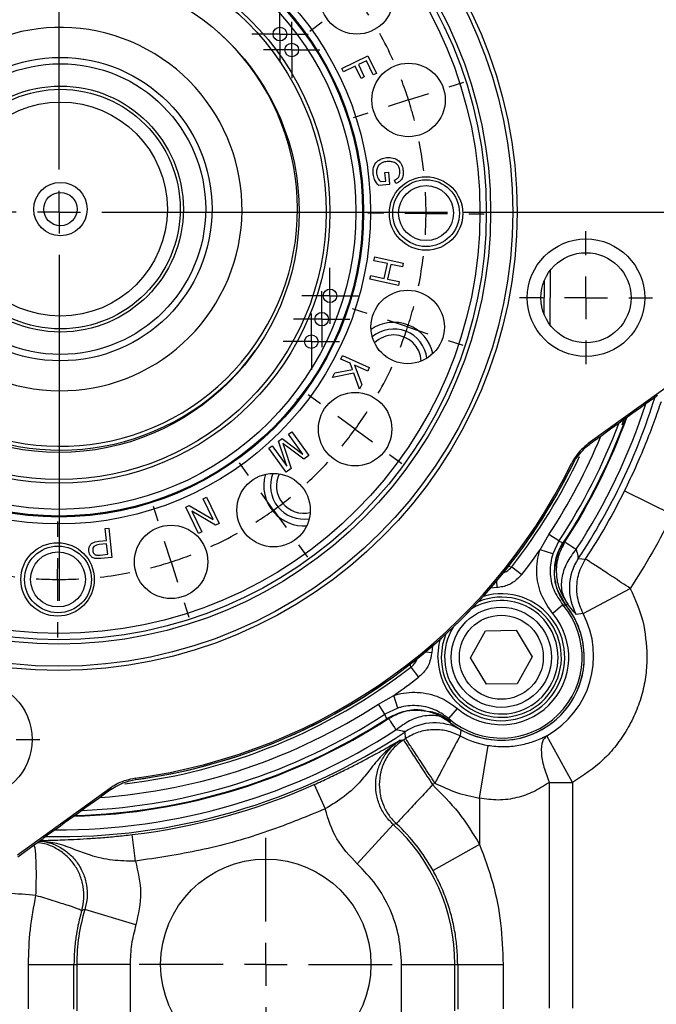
# Model space of a CAD drawing. Header units: inches. Extents: x 0.4 to 16.6, y 0.2 to 10.8.
# Tile 4 of 17: x 3.1 to 5.1, y 3.8 to 6.9. Entities that reach past the tile are written whole.
import ezdxf

# ---------------------------------------------------------------- set-up
doc = ezdxf.new("R2010")
doc.units = ezdxf.units.IN
doc.header["$MEASUREMENT"] = 0
doc.layers.add('SLD-0', color=7, linetype='Continuous', lineweight=25)
doc.styles.add('SLDTEXTSTYLE0', font='TXT', dxfattribs={"width": 0.75})
doc.dimstyles.new('SLDDIMSTYLE0', dxfattribs={"dimtxt": 0.145833, "dimasz": 0.13, "dimexe": 0, "dimexo": 0.0625, "dimgap": 0.036458, "dimtad": 0, "dimtih": 1, "dimtoh": 1, "dimdec": 1, "dimlfac": 1.5, "dimrnd": 1e-09, "dimzin": 12, "dimdsep": 46, "dimtxsty": 'SLDTEXTSTYLE0', "dimsah": 1, "dimcen": 0.09, "dimadec": 0, "dimazin": 3, "dimtfac": 1, "dimtdec": 1, "dimtofl": 0, "dimtmove": 0, "dimatfit": 3, "dimfxl": 0, "dimfrac": 2, "dimtolj": 1, "dimtzin": 12, "dimarcsym": 0})

# ---------------------------------------------------------------- blocks, each defined once
blk = doc.blocks.new('_D_4')
at = {"layer": 'SLD-0', "color": 7}
for p, q in [((3.3383, 8.3701), (7.2898, 8.3701)), ((7.1648, 8.3701), (7.1648, 6.0963)), ((7.0031, 5.8351), (6.9588, 5.8351)), ((6.9588, 5.8351), (6.9588, 5.6033)), ((7.3264, 5.8351), (7.3708, 5.8351)), ((7.3708, 5.8351), (7.3708, 5.6033)), ((6.9588, 5.6033), (7.0031, 5.6033)), ((7.3708, 5.6033), (7.3264, 5.6033)), ((7.1648, 3.4195), (7.1648, 5.5738)), ((6.2365, 3.4195), (7.2898, 3.4195))]:
    blk.add_line(p, q, dxfattribs=at)
for points in [[(7.1648, 8.3701), (7.1448, 8.2401), (7.1848, 8.2401)], [(7.1648, 3.4195), (7.1848, 3.5495), (7.1448, 3.5495)]]:
    blk.add_solid(points, dxfattribs=at)
at = {"layer": 'SLD-0', "color": 7, "char_height": 0.14583, "attachment_point": 1, "style": 'SLDTEXTSTYLE0'}
for s, insert in [('7.4', (7.0301, 6.0526)), ('189', (7.0031, 5.7913))]:
    blk.add_mtext(s, dxfattribs=dict(at, insert=insert))
blk = doc.blocks.new('_D_5')
at = {"layer": 'SLD-0', "color": 7}
for p, q in [((4.5281, 6.314), (6.921, 6.314)), ((6.796, 6.314), (6.796, 5.181)), ((6.6344, 4.9198), (6.59, 4.9198)), ((6.59, 4.9198), (6.59, 4.688)), ((6.9577, 4.9198), (7.002, 4.9198)), ((7.002, 4.9198), (7.002, 4.688)), ((6.59, 4.688), (6.6344, 4.688)), ((7.002, 4.688), (6.9577, 4.688)), ((6.796, 3.4195), (6.796, 4.6585)), ((6.2365, 3.4195), (6.921, 3.4195))]:
    blk.add_line(p, q, dxfattribs=at)
for points in [[(6.796, 6.314), (6.776, 6.184), (6.816, 6.184)], [(6.796, 3.4195), (6.816, 3.5495), (6.776, 3.5495)]]:
    blk.add_solid(points, dxfattribs=at)
at = {"layer": 'SLD-0', "color": 7, "char_height": 0.14583, "attachment_point": 1, "style": 'SLDTEXTSTYLE0'}
for s, insert in [('4.3', (6.6614, 5.1373)), ('110', (6.6344, 4.876))]:
    blk.add_mtext(s, dxfattribs=dict(at, insert=insert))
blk = doc.blocks.new('SW_CENTERMARKSYMBOL_1')
at = {"layer": 'SLD-0', "color": 0}
for p, q in [((0, 0.1333), (0, 0.3949)), ((0, 0), (0, 0.0667)), ((-0.1333, 0), (-0.3949, 0)), ((0, 0), (-0.0667, 0)), ((0, 0), (0, -0.0667)), ((0, 0), (0.0667, 0)), ((0.1333, 0), (0.3949, 0)), ((0, -0.1333), (0, -0.3949))]:
    blk.add_line(p, q, dxfattribs=at)
blk = doc.blocks.new('SW_CENTERMARKSYMBOL_5')
at = {"layer": 'SLD-0', "color": 0}
for p, q in [((0, 0.0667), (0, 0.0878)), ((0, 0), (0, 0.0667)), ((-0.0667, 0), (-0.0878, 0)), ((0, 0), (-0.0667, 0)), ((0, 0), (0, -0.0667)), ((0, 0), (0.0667, 0)), ((0.0667, 0), (0.0878, 0)), ((0, -0.0667), (0, -0.0878))]:
    blk.add_line(p, q, dxfattribs=at)
blk = doc.blocks.new('SW_CENTERMARKSYMBOL_6')
at = {"layer": 'SLD-0', "color": 0}
for p, q in [((0, 0.0667), (0, 0.0878)), ((0, 0), (0, 0.0667)), ((-0.0667, 0), (-0.0878, 0)), ((0, 0), (-0.0667, 0)), ((0, 0), (0, -0.0667)), ((0, 0), (0.0667, 0)), ((0.0667, 0), (0.0878, 0)), ((0, -0.0667), (0, -0.0878))]:
    blk.add_line(p, q, dxfattribs=at)
blk = doc.blocks.new('SW_CENTERMARKSYMBOL_7')
at = {"layer": 'SLD-0', "color": 0}
for p, q in [((0, 0.0667), (0, 0.0878)), ((0, 0), (0, 0.0667)), ((-0.0667, 0), (-0.0878, 0)), ((0, 0), (-0.0667, 0)), ((0, 0), (0, -0.0667)), ((0, 0), (0.0667, 0)), ((0.0667, 0), (0.0878, 0)), ((0, -0.0667), (0, -0.0878))]:
    blk.add_line(p, q, dxfattribs=at)
blk = doc.blocks.new('SW_CENTERMARKSYMBOL_8')
at = {"layer": 'SLD-0', "color": 0}
for p, q in [((0, 0.0667), (0, 0.0878)), ((0, 0), (0, 0.0667)), ((-0.0667, 0), (-0.0878, 0)), ((0, 0), (-0.0667, 0)), ((0, 0), (0, -0.0667)), ((0, 0), (0.0667, 0)), ((0.0667, 0), (0.0878, 0)), ((0, -0.0667), (0, -0.0878))]:
    blk.add_line(p, q, dxfattribs=at)
blk = doc.blocks.new('SW_CENTERMARKSYMBOL_9')
at = {"layer": 'SLD-0', "color": 0}
for p, q in [((0, 0.0667), (0, 0.0878)), ((0, 0), (0, 0.0667)), ((-0.0667, 0), (-0.0878, 0)), ((0, 0), (-0.0667, 0)), ((0, 0), (0, -0.0667)), ((0, 0), (0.0667, 0)), ((0.0667, 0), (0.0878, 0)), ((0, -0.0667), (0, -0.0878))]:
    blk.add_line(p, q, dxfattribs=at)
blk = doc.blocks.new('SW_CENTERMARKSYMBOL_13')
at = {"layer": 'SLD-0', "color": 0}
for p, q in [((-0.3463, 2.3703), (-0.3462, 2.4078)), ((-0.3448, 2.3703), (-0.3447, 2.4182)), ((-0.7404, 2.3092), (-0.755, 2.3548)), ((0.0502, 2.3061), (0.0652, 2.3516)), ((-0.3498, 1.2245), (-0.3498, 2.3036)), ((-0.3466, 2.237), (-0.3465, 2.3036)), ((-0.3454, 2.2369), (-0.3451, 2.3036)), ((0.1737, 2.2583), (0.189, 2.2925)), ((-0.6997, 2.1822), (-0.72, 2.2457)), ((0.0085, 2.1795), (0.0293, 2.2428)), ((-0.3466, 2.237), (-0.3468, 2.1703)), ((-0.3454, 2.2369), (-0.3456, 2.1703)), ((-0.6997, 2.1822), (-0.6793, 2.1188)), ((0.1191, 2.1366), (0.1464, 2.1974)), ((-1.0977, 2.1289), (-1.1257, 2.1678)), ((0.0085, 2.1795), (-0.0124, 2.1162)), ((0.4061, 2.1231), (0.4344, 2.1617)), ((0.1191, 2.1366), (0.0918, 2.0758)), ((-0.347, 2.1036), (-0.3471, 2.0661)), ((-0.3459, 2.1036), (-0.3461, 2.0557)), ((-1.0197, 2.0207), (-1.0587, 2.0748)), ((0.3273, 2.0155), (0.3667, 2.0693)), ((-0.659, 2.0553), (-0.6443, 2.0097)), ((-0.0332, 2.0528), (-0.0482, 2.0073)), ((-1.0197, 2.0207), (-0.9807, 1.9667)), ((0.0646, 2.0149), (0.0492, 1.9807)), ((0.3273, 2.0155), (0.2879, 1.9617)), ((0.6031, 1.9444), (0.6311, 1.9694)), ((-0.9418, 1.9126), (-0.9138, 1.8737)), ((0.2485, 1.9079), (0.2202, 1.8693)), ((-1.3818, 1.847), (-1.4204, 1.8753)), ((0.5038, 1.8555), (0.5535, 1.8999)), ((0.5038, 1.8555), (0.4541, 1.811)), ((0.688, 1.839), (0.7268, 1.867)), ((-1.2742, 1.7682), (-1.328, 1.8076)), ((0.5798, 1.761), (0.6339, 1.8)), ((-1.2742, 1.7682), (-1.2204, 1.7288)), ((0.4045, 1.7665), (0.3765, 1.7415)), ((0.5798, 1.761), (0.5257, 1.722)), ((-1.1666, 1.6894), (-1.128, 1.6611)), ((0.4716, 1.6831), (0.4327, 1.655)), ((-1.5648, 1.4911), (-1.6104, 1.5061)), ((0.8683, 1.4817), (0.9139, 1.4963)), ((-1.4382, 1.4495), (-1.5015, 1.4703)), ((-1.4382, 1.4495), (-1.3749, 1.4286)), ((0.7413, 1.441), (0.8048, 1.4613)), ((0.7413, 1.441), (0.6778, 1.4206)), ((-1.3115, 1.4078), (-1.266, 1.3928)), ((0.6143, 1.4002), (0.5687, 1.3856)), ((-0.3498, 1.0911), (-0.3498, 1.1578)), ((-1.629, 1.0961), (-1.6769, 1.0963)), ((-1.4957, 1.0956), (-1.5623, 1.0959)), ((-0.4832, 1.0911), (-1.5623, 1.0911)), ((-1.4957, 1.0956), (-1.429, 1.0953)), ((-1.3623, 1.0951), (-1.3144, 1.0949)), ((-0.3498, 1.0911), (-0.4165, 1.0911)), ((-0.3498, 1.0911), (-0.3498, 1.0245)), ((-0.3498, 1.0911), (-0.2832, 1.0911)), ((-0.2165, 1.0911), (0.8627, 1.0911)), ((0.6627, 1.0872), (0.6147, 1.0874)), ((0.796, 1.0867), (0.7293, 1.0869)), ((0.796, 1.0867), (0.8627, 1.0864)), ((0.9293, 1.0861), (0.9772, 1.086)), ((-0.3498, 0.9578), (-0.3498, -0.1214)), ((-1.314, 0.782), (-1.2684, 0.7966)), ((0.6119, 0.7745), (0.5664, 0.7895)), ((-1.441, 0.7413), (-1.5044, 0.7209)), ((-1.441, 0.7413), (-1.3775, 0.7616)), ((0.7385, 0.7328), (0.6752, 0.7536)), ((0.7385, 0.7328), (0.8019, 0.7119)), ((-1.5679, 0.7006), (-1.6136, 0.686)), ((0.8652, 0.6911), (0.9107, 0.6761)), ((-1.1713, 0.4992), (-1.1324, 0.5272)), ((0.467, 0.4928), (0.4283, 0.5211)), ((-1.2794, 0.4212), (-1.2254, 0.4602)), ((0.5745, 0.414), (0.5208, 0.4534)), ((-1.2794, 0.4212), (-1.3335, 0.3823)), ((0.5745, 0.414), (0.6283, 0.3746)), ((-1.3876, 0.3433), (-1.4265, 0.3153)), ((-0.9482, 0.2743), (-0.9198, 0.313)), ((0.2421, 0.2697), (0.2141, 0.3086)), ((0.6821, 0.3352), (0.7208, 0.3069)), ((-1.0269, 0.1668), (-0.9875, 0.2205)), ((0.3201, 0.1615), (0.2811, 0.2156)), ((-1.0269, 0.1668), (-1.0663, 0.113)), ((-0.6665, 0.1294), (-0.6515, 0.1749)), ((-0.0407, 0.127), (-0.0553, 0.1726)), ((0.3201, 0.1615), (0.359, 0.1074)), ((-0.3538, 0.0786), (-0.3536, 0.1265)), ((-0.7082, 0.0028), (-0.6873, 0.0661)), ((0, 0), (-0.0204, 0.0635)), ((-1.1057, 0.0592), (-1.1341, 0.0205)), ((0.398, 0.0533), (0.426, 0.0145)), ((-0.7082, 0.0028), (-0.729, -0.0606)), ((-0.3543, -0.0547), (-0.354, 0.012)), ((0, 0), (0.0204, -0.0635)), ((-0.3543, -0.0547), (-0.3546, -0.1214)), ((-0.7499, -0.1239), (-0.7648, -0.1694)), ((0.0407, -0.127), (0.0553, -0.1726)), ((-0.3548, -0.188), (-0.355, -0.2359))]:
    blk.add_line(p, q, dxfattribs=at)
for start, end in [(96.508, 101.1095), (89.8408, 93.1744), (89.7767, 93.1102), (86.5072, 89.8408), (86.4431, 89.7767), (78.4438, 83.1095), (107.7767, 111.1102), (104.4431, 107.7767), (71.7767, 75.1102), (68.4431, 71.7767), (65.8408, 69.1744), (114.4438, 119.1095), (62.5072, 65.8408), (122.4431, 125.7767), (53.7767, 57.1102), (125.7767, 129.1102), (50.4431, 53.7767), (132.4438, 137.1095), (41.8408, 45.1744), (38.5072, 41.8408), (140.4431, 143.7767), (35.7767, 39.1102), (143.7767, 147.1102), (32.4431, 35.7767), (150.4438, 155.1095), (24.4438, 29.1095), (158.4431, 161.7767), (17.7767, 21.1102), (161.7767, 165.1102), (14.4431, 17.7767), (168.4438, 173.1095), (6.4438, 11.1095), (176.4431, 179.7767), (359.7767, 3.1102), (179.7767, 183.1102), (356.4431, 359.7767), (186.4438, 191.1095), (348.4438, 353.1095), (194.4431, 197.7767), (341.7767, 345.1102), (197.7767, 201.1102), (338.4431, 341.7767), (204.4438, 209.1095), (330.4438, 335.1095), (212.4431, 215.7767), (323.7767, 327.1102), (215.7767, 219.1102), (320.4431, 323.7767), (222.4438, 227.1095), (312.4438, 317.1095), (230.4431, 233.7767), (305.7767, 309.1102), (233.7767, 237.1102), (302.4431, 305.7767), (240.4438, 245.1095), (294.4438, 299.1095), (248.4431, 251.7767), (251.7767, 255.1102), (284.4431, 287.7767), (287.7767, 291.1102), (258.4438, 263.1095), (266.4431, 269.7767), (269.7767, 273.1102), (276.4438, 281.1095)]:
    blk.add_arc((-0.3498, 1.0911), 1.1458, start, end, dxfattribs=at)
blk = doc.blocks.new('SW_CENTERMARKSYMBOL_16')
at = {"layer": 'SLD-0', "color": 0}
for p, q in [((0, 0.1333), (0, 0.2073)), ((0, 0), (0, 0.0667)), ((-0.1333, 0), (-0.2073, 0)), ((0, 0), (-0.0667, 0)), ((0, 0), (0, -0.0667)), ((0, 0), (0.0667, 0)), ((0.1333, 0), (0.2073, 0)), ((0, -0.1333), (0, -0.2073))]:
    blk.add_line(p, q, dxfattribs=at)
blk = doc.blocks.new('SW_CENTERMARKSYMBOL_17')
at = {"layer": 'SLD-0', "color": 0}
for p, q in [((0, 0.1333), (0, 0.2073)), ((0, 0), (0, 0.0667)), ((-0.1333, 0), (-0.2073, 0)), ((0, 0), (-0.0667, 0)), ((0, 0), (0, -0.0667)), ((0, 0), (0.0667, 0)), ((0.1333, 0), (0.2073, 0)), ((0, -0.1333), (0, -0.2073))]:
    blk.add_line(p, q, dxfattribs=at)

msp = doc.modelspace()

# ---------------------------------------------------------------- linework, layer by layer
at = {"color": 7, "linetype": 'Continuous', "lineweight": 25}
for p, q in [((4.1491, 6.7624), (4.2308, 6.8019)), ((4.2308, 6.8019), (4.2574, 6.7467)), ((4.1543, 6.7516), (4.1491, 6.7624)), ((4.1915, 6.7695), (4.1543, 6.7516)), ((4.21, 6.7312), (4.1915, 6.7695)), ((4.2264, 6.7864), (4.2011, 6.7742)), ((4.2011, 6.7742), (4.2196, 6.7358)), ((4.2478, 6.7421), (4.2264, 6.7864)), ((4.2196, 6.7358), (4.21, 6.7312)), ((4.2574, 6.7467), (4.2478, 6.7421)), ((4.2843, 6.4375), (4.2949, 6.4386)), ((4.287, 6.4107), (4.2843, 6.4375)), ((4.2949, 6.4386), (4.2989, 6.4)), ((4.2989, 6.4), (4.2651, 6.3966)), ((4.27, 6.409), (4.287, 6.4107)), ((4.3179, 6.4033), (4.3138, 6.4139)), ((4.2499, 6.1624), (4.2524, 6.1742)), ((4.2524, 6.1742), (4.3411, 6.155)), ((4.2917, 6.1534), (4.2499, 6.1624)), ((4.2817, 6.1073), (4.2917, 6.1534)), ((4.3022, 6.1511), (4.2922, 6.105)), ((4.3386, 6.1432), (4.3022, 6.1511)), ((4.3411, 6.155), (4.3386, 6.1432)), ((4.2374, 6.1046), (4.2399, 6.1163)), ((4.2399, 6.1163), (4.2817, 6.1073)), ((4.3261, 6.0854), (4.2374, 6.1046)), ((4.2922, 6.105), (4.3286, 6.0971)), ((4.3286, 6.0971), (4.3261, 6.0854)), ((4.1469, 5.8556), (4.1519, 5.8666)), ((4.1519, 5.8666), (4.2353, 5.8291)), ((4.1758, 5.8426), (4.1469, 5.8556)), ((4.183, 5.8229), (4.1758, 5.8426)), ((4.189, 5.8367), (4.2117, 5.7766)), ((4.2303, 5.818), (4.189, 5.8367)), ((4.1208, 5.7976), (4.1274, 5.8122)), ((4.1869, 5.8119), (4.1208, 5.7976)), ((4.1274, 5.8122), (4.183, 5.8229)), ((4.205, 5.7616), (4.1869, 5.8119)), ((4.2353, 5.8291), (4.2303, 5.818)), ((4.2117, 5.7766), (4.205, 5.7616)), ((5.211, 5.8025), (4.9189, 5.592)), ((5.0247, 5.6506), (5.0304, 5.6668)), ((3.9828, 5.6215), (3.9933, 5.6291)), ((4.0282, 5.5585), (3.9828, 5.6215)), ((3.9933, 5.6291), (4.047, 5.5546)), ((3.952, 5.5994), (3.963, 5.6073)), ((3.9776, 5.522), (3.952, 5.5994)), ((3.963, 5.6073), (4.0282, 5.5585)), ((3.9216, 5.5775), (3.9321, 5.585)), ((3.9753, 5.5029), (3.9216, 5.5775)), ((3.9321, 5.585), (3.9776, 5.522)), ((3.9704, 5.5775), (3.991, 5.5142)), ((4.0312, 5.5432), (3.9768, 5.5835)), ((4.1238, 5.5441), (4.1052, 5.561)), ((4.047, 5.5546), (4.0312, 5.5432)), ((4.8703, 5.5272), (4.8667, 5.5301)), ((4.8703, 5.5272), (4.8795, 5.5436)), ((3.991, 5.5142), (3.9753, 5.5029)), ((5.0325, 5.4448), (5.182, 5.3712)), ((3.7163, 5.4196), (3.7266, 5.4246)), ((3.7474, 5.3555), (3.7163, 5.4196)), ((3.7266, 5.4246), (3.7662, 5.343)), ((3.6623, 5.3934), (3.6734, 5.3988)), ((3.7019, 5.3118), (3.6623, 5.3934)), ((3.6734, 5.3988), (3.7474, 5.3555)), ((3.6812, 5.3809), (3.7123, 5.3168)), ((3.7552, 5.3376), (3.6812, 5.3809)), ((3.4106, 5.3269), (3.4227, 5.3281)), ((3.4144, 5.2899), (3.4106, 5.3269)), ((3.4227, 5.3281), (3.4319, 5.2371)), ((3.7123, 5.3168), (3.7019, 5.3118)), ((3.7662, 5.343), (3.7552, 5.3376)), ((3.391, 5.2875), (3.4144, 5.2899)), ((4.7684, 5.2606), (4.796, 5.3086)), ((4.8272, 5.2881), (4.796, 5.3086)), ((4.8272, 5.2881), (4.8079, 5.2479)), ((3.4154, 5.2791), (3.3919, 5.2767)), ((3.4187, 5.2466), (3.4154, 5.2791)), ((4.8079, 5.2479), (4.7684, 5.2606)), ((3.3954, 5.2442), (3.4187, 5.2466)), ((3.4319, 5.2371), (3.3975, 5.2336)), ((4.8878, 5.2336), (4.9106, 5.2319)), ((4.6802, 5.208), (4.7113, 5.1836)), ((4.8134, 5.1901), (4.8139, 5.1914)), ((4.8138, 5.1883), (4.8139, 5.1914)), ((4.8138, 5.1817), (4.8138, 5.1883)), ((4.8496, 5.0866), (4.8235, 5.1337)), ((4.9025, 5.0623), (5.0498, 5.1403)), ((4.8397, 5.0887), (4.808, 5.0617)), ((4.8551, 5.0908), (4.8495, 5.0881)), ((4.9025, 5.0623), (4.8814, 5.0593)), ((4.5512, 4.9239), (4.5979, 5.008)), ((4.5979, 5.008), (4.6941, 5.0097)), ((4.6941, 5.0097), (4.7437, 4.9272)), ((4.6008, 4.8414), (4.5512, 4.9239)), ((4.7437, 4.9272), (4.697, 4.843)), ((4.3648, 4.8944), (4.389, 4.8631)), ((4.697, 4.843), (4.6008, 4.8414)), ((4.2636, 4.7791), (4.3117, 4.8064)), ((4.3242, 4.7668), (4.3117, 4.8064)), ((4.2839, 4.7478), (4.2636, 4.7791)), ((4.3242, 4.7668), (4.2839, 4.7478)), ((4.4832, 4.7342), (4.5104, 4.7658)), ((4.5214, 4.6993), (4.5186, 4.68)), ((4.3487, 4.672), (4.347, 4.6929)), ((4.8701, 4.5351), (4.7893, 4.6808)), ((4.3319, 4.6668), (4.3418, 4.6676)), ((4.5795, 4.486), (4.6062, 4.6505)), ((3.4288, 4.5182), (3.1367, 4.3078)), ((3.4872, 4.5403), (3.5056, 4.5438)), ((4.0634, 4.5285), (4.0974, 4.4524)), ((4.4329, 4.5281), (4.4403, 4.5329)), ((4.7975, 3.8304), (4.7975, 4.5351)), ((4.8701, 4.5351), (4.8701, 3.8305)), ((4.5795, 4.486), (4.5795, 4.3418)), ((4.1977, 4.2807), (4.3099, 4.4038)), ((4.3196, 4.4061), (4.3099, 4.4038)), ((3.5052, 4.2895), (3.4954, 4.3722)), ((3.1377, 4.3029), (3.1894, 4.3401)), ((3.1894, 4.3401), (3.2175, 4.3604)), ((4.5795, 4.3418), (4.4343, 4.2604)), ((3.3475, 4.139), (3.3378, 4.1359)), ((3.5068, 4.0906), (3.3475, 4.139)), ((3.1715, 3.9675), (3.3134, 3.9675)), ((3.1715, 3.829), (3.1715, 3.9675)), ((3.3134, 3.9675), (3.322, 3.9675)), ((3.3134, 3.8274), (3.3134, 3.9675)), ((3.322, 3.9675), (3.322, 3.8223)), ((3.4885, 3.9675), (3.322, 3.9675)), ((3.4885, 3.9675), (3.4885, 3.8155)), ((4.3361, 3.8155), (4.3361, 3.9675)), ((4.3361, 3.9675), (4.5026, 3.9675)), ((4.5026, 3.8223), (4.5026, 3.9675)), ((4.5026, 3.9675), (4.5112, 3.9675)), ((4.5112, 3.9675), (4.5112, 3.8274)), ((4.5112, 3.9675), (4.6532, 3.9675)), ((4.6532, 3.9675), (4.6532, 3.829))]:
    msp.add_line(p, q, dxfattribs=at)
at = {"color": 8, "linetype": 'Continuous', "lineweight": 25}
for p, q in [((4.7998, 6.132), (4.7993, 5.9624)), ((4.7815, 5.994), (4.7818, 6.1006)), ((4.0129, 5.7292), (4.009, 5.7305)), ((4.6691, 5.2097), (4.6802, 5.208)), ((4.6322, 5.1625), (4.6335, 5.1428)), ((4.6335, 5.1428), (4.6133, 5.1405)), ((4.4327, 4.9609), (4.4303, 4.9407)), ((4.4106, 4.9421), (4.4303, 4.9407)), ((4.3648, 4.8944), (4.3628, 4.9078))]:
    msp.add_line(p, q, dxfattribs=at)
at = {"color": 7, "linetype": 'Continuous', "lineweight": 25, "flags": 128}
for points in [[(4.9189, 5.592), (4.9203, 5.5908), (4.9225, 5.589)], [(4.4746, 4.9981), (4.4642, 4.965), (4.46, 4.9261)], [(3.504, 4.5482), (3.5055, 4.5443), (3.5056, 4.5438)], [(3.4305, 4.5139), (3.4294, 4.5166), (3.4288, 4.5182)]]:
    msp.add_lwpolyline(points, dxfattribs=at)
at = {"color": 8, "linetype": 'Continuous', "lineweight": 25, "flags": 128}
msp.add_lwpolyline([(4.4495, 4.9261), (4.4537, 4.9659), (4.4581, 4.9832)], dxfattribs=at)
at = {"color": 7, "linetype": 'Continuous', "lineweight": 25}
for centre, radius in [((3.2666, 6.314), 1.43), ((3.2666, 6.314), 1.4167), ((3.2666, 6.314), 1.3473), ((3.2666, 6.314), 1.334), ((3.2666, 6.314), 1.314), ((3.2666, 6.314), 0.9728), ((3.2666, 6.314), 0.9511), ((3.2666, 6.314), 0.9497), ((3.2666, 6.314), 0.948), ((3.2666, 6.314), 0.9272), ((3.2666, 6.314), 0.8459), ((3.2666, 6.314), 0.8343), ((4.1963, 6.9839), 0.1146), ((3.2666, 6.314), 0.75), ((3.9563, 6.8693), 0.0212), ((3.9933, 6.8199), 0.0212), ((3.2712, 6.3234), 0.4733), ((3.2712, 6.3234), 0.4533), ((4.3578, 6.6639), 0.1146), ((3.2712, 6.3234), 0.3836), ((3.2712, 6.3234), 0.3737), ((3.2712, 6.3234), 0.3338), ((4.4125, 6.3096), 0.1146), ((3.2712, 6.3234), 0.0833), ((4.4125, 6.3109), 0.1042), ((4.4125, 6.3109), 0.0857), ((3.2712, 6.3234), 0.0521), ((4.9118, 6.0469), 0.1833), ((4.9118, 6.0469), 0.1406), ((4.1126, 6.0528), 0.0212), ((4.355, 5.9557), 0.1146), ((4.0867, 5.9801), 0.0212), ((4.0544, 5.9099), 0.0212), ((4.191, 5.6369), 0.1146), ((3.9365, 5.3844), 0.1146), ((3.6165, 5.2229), 0.1146), ((3.2622, 5.1682), 0.1146), ((3.2635, 5.1682), 0.1042), ((3.2635, 5.1682), 0.0857), ((4.6475, 4.9255), 0.1563), ((4.6475, 4.9255), 0.131), ((2.9995, 4.6689), 0.1833), ((3.9123, 3.9675), 0.3283)]:
    msp.add_circle(centre, radius, dxfattribs=at)
for centre, radius, start, end in [((3.2712, 6.3234), 0.74, 79.4651, 151.5476), ((3.2712, 6.3234), 0.5667, 247.5101, 235.5851), ((3.2712, 6.3234), 0.74, 151.5476, 48.1162), ((4.3121, 5.8451), 0.125, 12.7783, 124.8392), ((4.3121, 5.8451), 0.1042, 7.3223, 130.2952), ((4.3121, 5.8451), 0.0857, 89.8408, 134.7479), ((4.3121, 5.8451), 0.0857, 2.8696, 89.8408), ((3.2712, 6.3234), 0.7517, 241.5476, 324.1609), ((3.2666, 6.314), 1.8826, 326.7532, 340.0196), ((3.2666, 6.314), 1.7817, 277.6556, 333.8977), ((3.2666, 6.314), 1.7863, 277.6889, 333.8645), ((4.031, 5.4604), 0.1042, 158.2555, 279.3619), ((4.031, 5.4604), 0.0857, 154.0036, 283.4247), ((3.2666, 6.314), 1.7863, 305.7767, 333.8645), ((4.031, 5.4604), 0.125, 163.3656, 221.8408), ((3.2666, 6.314), 1.9682, 326.6444, 333.7908), ((4.031, 5.4604), 0.125, 221.8408, 274.2519), ((3.2666, 6.314), 1.8344, 321.958, 324.9523), ((5.0266, 5.1412), 0.1667, 146.3445, 209.4476), ((4.6475, 4.9255), 0.1875, 179.8408, 112.4509), ((4.6475, 4.9255), 0.2522, 229.3387, 40.3429), ((4.6475, 4.9255), 0.2589, 231.1061, 38.5755), ((4.6475, 4.9255), 0.2589, 359.8408, 38.5755), ((4.6475, 4.9255), 0.2105, 229.3387, 40.3429), ((4.6514, 4.9293), 0.2842, 299.0258, 27.9026), ((4.6475, 4.9255), 0.2589, 231.1061, 359.8408), ((3.2666, 6.314), 1.7863, 277.6889, 305.7767), ((3.2666, 6.314), 1.8344, 304.7293, 307.7236), ((3.2666, 6.314), 1.8826, 271.5337, 302.9285), ((4.4394, 4.5541), 0.1667, 60.5524, 123.6555), ((3.2666, 6.314), 1.9664, 303.1456, 303.3834), ((4.6514, 4.9293), 0.2824, 241.9655, 260.7916), ((3.2666, 6.314), 1.9553, 276.7201, 294.0485), ((3.9123, 3.9675), 0.5903, 0, 47.6639), ((3.9123, 3.9675), 0.5986, 29.2964, 47.1184), ((3.9123, 3.9675), 0.5903, 163.1047, 180)]:
    msp.add_arc(centre, radius, start, end, dxfattribs=at)
at = {"color": 8, "linetype": 'Continuous', "lineweight": 25}
for centre, radius, start, end in [((3.2666, 6.314), 1.9271, 326.9214, 341.9161), ((3.2666, 6.314), 1.9482, 326.3186, 342.7572), ((3.2666, 6.314), 1.8676, 326.6774, 339.3373), ((3.2666, 6.314), 1.8849, 326.9214, 340.1197), ((3.2666, 6.314), 1.8303, 326.6774, 337.534), ((3.2666, 6.314), 1.7948, 321.958, 334.8788), ((4.6475, 4.9255), 0.1979, 179.8408, 106.6197), ((4.6475, 4.9255), 0.1771, 359.8408, 121.6277), ((4.6475, 4.9255), 0.1771, 148.054, 359.8408), ((3.2666, 6.314), 1.7948, 276.5656, 307.7236), ((3.2666, 6.314), 1.8303, 274.0193, 303.0042), ((3.2666, 6.314), 1.8849, 271.4336, 303.0786), ((3.2666, 6.314), 1.8676, 272.2161, 303.0042), ((3.2666, 6.314), 1.9271, 269.6372, 303.0786), ((3.2666, 6.314), 1.9482, 268.7961, 303.6814)]:
    msp.add_arc(centre, radius, start, end, dxfattribs=at)
at = {"color": 7, "linetype": 'Continuous', "lineweight": 25}
for centre, major_axis, start_param, end_param in [((5.1694, 5.7652), (1.8767, 1.3524), 1.588461, 1.702336), ((3.1852, 4.3354), (1.8767, 1.3523), 1.439256, 1.553132)]:
    msp.add_ellipse(centre, major_axis=major_axis, ratio=0.000604, start_param=start_param, end_param=end_param, dxfattribs=at)
for points, knots in [([(4.2471, 6.4329), (4.2471, 6.4399), (4.247, 6.4539), (4.2573, 6.4715), (4.2728, 6.4812), (4.2836, 6.4831), (4.289, 6.4841)], [0, 0, 0, 0, 0.280166, 0.558994, 0.779269, 1, 1, 1, 1]), ([(4.289, 6.4841), (4.296, 6.4841), (4.31, 6.4842), (4.3281, 6.4749), (4.3383, 6.4595), (4.3402, 6.4487), (4.3412, 6.4433)], [0, 0, 0, 0, 0.280369, 0.559323, 0.779303, 1, 1, 1, 1]), ([(4.291, 6.4717), (4.2858, 6.4709), (4.2754, 6.4693), (4.2631, 6.46), (4.2578, 6.4471), (4.2579, 6.4388), (4.2579, 6.4346)], [0, 0, 0, 0, 0.280794, 0.559332, 0.779373, 1, 1, 1, 1]), ([(4.3097, 6.4701), (4.3062, 6.4709), (4.3001, 6.4723), (4.2938, 6.4719), (4.291, 6.4717)], [0, 0, 0, 0, 0.559757, 1, 1, 1, 1]), ([(4.3308, 6.4422), (4.3303, 6.4457), (4.3292, 6.4526), (4.3243, 6.4612), (4.3174, 6.4671), (4.3123, 6.4691), (4.3097, 6.4701)], [0, 0, 0, 0, 0.28028, 0.559965, 0.77983, 1, 1, 1, 1]), ([(4.2651, 6.3966), (4.26, 6.4026), (4.2509, 6.4132), (4.2483, 6.4269), (4.2471, 6.4329)], [0, 0, 0, 0, 0.559911, 1, 1, 1, 1]), ([(4.2579, 6.4346), (4.259, 6.4293), (4.2611, 6.4198), (4.2673, 6.4123), (4.27, 6.409)], [0, 0, 0, 0, 0.559503, 1, 1, 1, 1]), ([(4.3138, 6.4139), (4.3169, 6.4152), (4.3231, 6.418), (4.3308, 6.428), (4.3308, 6.4368), (4.3308, 6.4422)], [0, 0, 0, 0, 0.281561, 0.560923, 1, 1, 1, 1]), ([(4.3412, 6.4433), (4.3413, 6.4386), (4.3416, 6.4291), (4.3371, 6.4164), (4.3282, 6.4076), (4.3213, 6.4048), (4.3179, 6.4033)], [0, 0, 0, 0, 0.280399, 0.559902, 0.779506, 1, 1, 1, 1]), ([(5.0325, 5.4448), (5.0442, 5.4693), (5.0677, 5.5182), (5.0983, 5.5908), (5.1254, 5.6608), (5.1399, 5.7027), (5.1471, 5.7237)], [0, 0, 0, 0, 0.250045, 0.500579, 0.749619, 1, 1, 1, 1]), ([(3.9656, 5.592), (3.9665, 5.5893), (3.9681, 5.5845), (3.9697, 5.5796), (3.9704, 5.5775)], [0, 0, 0, 0, 0.559997, 1, 1, 1, 1]), ([(3.9768, 5.5835), (3.9747, 5.585), (3.9709, 5.5879), (3.9672, 5.5907), (3.9656, 5.592)], [0, 0, 0, 0, 0.560002, 1, 1, 1, 1]), ([(4.9189, 5.592), (4.9046, 5.5797), (4.8837, 5.5617), (4.8707, 5.5377), (4.8667, 5.5301)], [0, 0, 0, 0, 0.6865689, 1, 1, 1, 1]), ([(4.8795, 5.5436), (4.8909, 5.5584), (4.9037, 5.5752), (4.9206, 5.5876), (4.9225, 5.589)], [0, 0, 0, 0, 0.886864, 1, 1, 1, 1]), ([(3.3597, 5.2564), (3.3596, 5.2595), (3.3595, 5.2658), (3.363, 5.2747), (3.3726, 5.285), (3.3834, 5.2865), (3.391, 5.2875)], [0, 0, 0, 0, 0.187342, 0.374492, 0.56094, 1, 1, 1, 1]), ([(4.8136, 5.1894), (4.8142, 5.2052), (4.8154, 5.2387), (4.8315, 5.2681), (4.8401, 5.2836)], [0, 0, 0, 0, 0.4723824, 1, 1, 1, 1]), ([(4.846, 5.2853), (4.838, 5.2703), (4.8217, 5.2396), (4.8171, 5.1904), (4.8252, 5.1381), (4.8439, 5.1086), (4.8551, 5.0908)], [0, 0, 0, 0, 0.243881, 0.500124, 0.699654, 1, 1, 1, 1]), ([(4.8272, 5.2881), (4.8293, 5.2872), (4.834, 5.2852), (4.8386, 5.2831), (4.8411, 5.2819)], [0, 0, 0, 0, 0.450353, 1, 1, 1, 1]), ([(3.3836, 5.2331), (3.3801, 5.2335), (3.3733, 5.2344), (3.3656, 5.2407), (3.3611, 5.2484), (3.3602, 5.2537), (3.3597, 5.2564)], [0, 0, 0, 0, 0.280121, 0.558967, 0.779399, 1, 1, 1, 1]), ([(3.3919, 5.2767), (3.389, 5.2764), (3.3833, 5.2756), (3.3757, 5.2718), (3.3719, 5.2649), (3.372, 5.2603), (3.3721, 5.258)], [0, 0, 0, 0, 0.281396, 0.560339, 0.779672, 1, 1, 1, 1]), ([(3.3721, 5.258), (3.3724, 5.2562), (3.373, 5.2525), (3.376, 5.2481), (3.3798, 5.245), (3.3827, 5.2443), (3.3841, 5.2439)], [0, 0, 0, 0, 0.280175, 0.559789, 0.779924, 1, 1, 1, 1]), ([(4.808, 5.0617), (4.7946, 5.0811), (4.7677, 5.1199), (4.7547, 5.1907), (4.7611, 5.238), (4.7683, 5.2604), (4.7684, 5.2606)], [0, 0, 0, 0, 0.332453, 0.664935, 0.996731, 1, 1, 1, 1]), ([(4.8139, 5.1914), (4.8157, 5.2101), (4.8183, 5.2358), (4.831, 5.2652), (4.8378, 5.2765), (4.8411, 5.2819)], [0, 0, 0, 0, 0.5844705, 0.8030039, 1, 1, 1, 1]), ([(4.8551, 5.0908), (4.8486, 5.1022), (4.8351, 5.1257), (4.8349, 5.1715), (4.8495, 5.2196), (4.871, 5.2483), (4.8814, 5.2623)], [0, 0, 0, 0, 0.243136, 0.5, 0.756864, 1, 1, 1, 1]), ([(4.8814, 5.2623), (4.8831, 5.255), (4.8857, 5.244), (4.887, 5.2348), (4.8875, 5.234), (4.8878, 5.2336)], [0, 0, 0, 0, 0.497936, 0.748079, 1, 1, 1, 1]), ([(3.3975, 5.2336), (3.3949, 5.2333), (3.3903, 5.2329), (3.3856, 5.233), (3.3836, 5.2331)], [0, 0, 0, 0, 0.5600957, 1, 1, 1, 1]), ([(3.3841, 5.2439), (3.3862, 5.2438), (3.39, 5.2437), (3.3938, 5.2441), (3.3954, 5.2442)], [0, 0, 0, 0, 0.5596282, 1, 1, 1, 1]), ([(4.8079, 5.2479), (4.8079, 5.2477), (4.8021, 5.2298), (4.797, 5.1919), (4.8074, 5.1352), (4.829, 5.1042), (4.8397, 5.0887)], [0, 0, 0, 0, 0.003267, 0.334916, 0.667383, 1, 1, 1, 1]), ([(4.9025, 5.0623), (4.8957, 5.0787), (4.8841, 5.1063), (4.882, 5.1537), (4.8899, 5.1954), (4.9046, 5.2213), (4.9106, 5.2319)], [0, 0, 0, 0, 0.297993, 0.499989, 0.794595, 1, 1, 1, 1]), ([(4.7113, 5.1836), (4.703, 5.1749), (4.6864, 5.1576), (4.6577, 5.1456), (4.6396, 5.1435), (4.6335, 5.1428)], [0, 0, 0, 0, 0.397023, 0.793893, 1, 1, 1, 1]), ([(4.85, 5.0869), (4.8397, 5.1027), (4.8218, 5.1301), (4.8142, 5.1671), (4.8136, 5.1854), (4.8134, 5.1901)], [0, 0, 0, 0, 0.504856, 0.874449, 1, 1, 1, 1]), ([(4.8134, 5.1901), (4.8134, 5.1901), (4.8135, 5.1898), (4.8136, 5.1893), (4.8137, 5.1887), (4.8138, 5.1883)], [0, 0, 0, 0, 0.039719, 0.374913, 1, 1, 1, 1]), ([(4.8495, 5.0881), (4.8395, 5.1027), (4.8204, 5.1307), (4.816, 5.1642), (4.8138, 5.1804)], [0, 0, 0, 0, 0.5194669, 1, 1, 1, 1]), ([(4.85, 5.0869), (4.848, 5.0873), (4.8446, 5.0879), (4.8412, 5.0885), (4.8397, 5.0887)], [0, 0, 0, 0, 0.576727, 1, 1, 1, 1]), ([(4.8814, 5.0593), (4.88, 5.0606), (4.8772, 5.0632), (4.8625, 5.0816), (4.8551, 5.0908)], [0, 0, 0, 0, 0.500346, 1, 1, 1, 1]), ([(4.4303, 4.9407), (4.4283, 4.9287), (4.4242, 4.9046), (4.407, 4.8786), (4.3934, 4.8669), (4.389, 4.8631)], [0, 0, 0, 0, 0.403564, 0.807281, 1, 1, 1, 1]), ([(5.1022, 4.9293), (5.1015, 4.9097), (5.1, 4.8704), (5.0879, 4.8118), (5.0685, 4.7546), (5.0411, 4.6999), (5.0065, 4.6495), (4.9532, 4.5894), (4.9031, 4.5567), (4.8701, 4.5351)], [0, 0, 0, 0, 0.122809, 0.245633, 0.372934, 0.500264, 0.627565, 0.754895, 1, 1, 1, 1]), ([(4.3117, 4.8064), (4.3162, 4.8078), (4.3431, 4.8157), (4.3953, 4.8188), (4.4604, 4.8021), (4.4949, 4.7771), (4.5104, 4.7658)], [0, 0, 0, 0, 0.067291, 0.398, 0.728909, 1, 1, 1, 1]), ([(4.29, 4.7339), (4.3067, 4.7425), (4.34, 4.7597), (4.3817, 4.762), (4.4032, 4.759), (4.4064, 4.7585)], [0, 0, 0, 0, 0.46098, 0.92197, 1, 1, 1, 1]), ([(4.2954, 4.7347), (4.3103, 4.7425), (4.3409, 4.7584), (4.381, 4.7643), (4.4025, 4.7601), (4.4068, 4.7593)], [0, 0, 0, 0, 0.43368, 0.889341, 1, 1, 1, 1]), ([(4.4832, 4.7342), (4.4708, 4.7432), (4.4433, 4.7633), (4.3911, 4.7767), (4.3494, 4.7742), (4.3279, 4.7679), (4.3242, 4.7668)], [0, 0, 0, 0, 0.2712374, 0.6021638, 0.9327439, 1, 1, 1, 1]), ([(4.29, 4.7339), (4.2889, 4.7364), (4.2868, 4.741), (4.2848, 4.7457), (4.2839, 4.7478)], [0, 0, 0, 0, 0.549647, 1, 1, 1, 1]), ([(4.3184, 4.6993), (4.3324, 4.7097), (4.3611, 4.7312), (4.4092, 4.7458), (4.455, 4.7456), (4.4784, 4.7321), (4.4899, 4.7256)], [0, 0, 0, 0, 0.243136, 0.5, 0.756864, 1, 1, 1, 1]), ([(4.4064, 4.7585), (4.4066, 4.7585), (4.4096, 4.7582), (4.4128, 4.7577), (4.416, 4.7571), (4.4161, 4.7571)], [0, 0, 0, 0, 0.066377, 0.979914, 1, 1, 1, 1]), ([(4.4161, 4.7571), (4.4228, 4.7554), (4.4477, 4.7491), (4.4693, 4.7345), (4.485, 4.7239)], [0, 0, 0, 0, 0.270251, 1, 1, 1, 1]), ([(4.4245, 4.7562), (4.428, 4.7557), (4.452, 4.7521), (4.4724, 4.7378), (4.4899, 4.7256)], [0, 0, 0, 0, 0.143547, 1, 1, 1, 1]), ([(4.4832, 4.7342), (4.4835, 4.7327), (4.484, 4.7293), (4.4846, 4.7259), (4.485, 4.7239)], [0, 0, 0, 0, 0.423273, 1, 1, 1, 1]), ([(4.347, 4.6929), (4.3467, 4.6932), (4.3459, 4.6937), (4.3367, 4.695), (4.3257, 4.6976), (4.3184, 4.6993)], [0, 0, 0, 0, 0.249706, 0.501477, 1, 1, 1, 1]), ([(4.5186, 4.68), (4.505, 4.686), (4.4776, 4.6979), (4.4325, 4.7011), (4.3879, 4.6937), (4.3617, 4.6793), (4.3487, 4.672)], [0, 0, 0, 0, 0.25, 0.5, 0.75, 1, 1, 1, 1]), ([(4.6062, 4.6505), (4.6224, 4.6487), (4.6551, 4.645), (4.7033, 4.65), (4.7491, 4.6616), (4.7757, 4.6743), (4.7893, 4.6808)], [0, 0, 0, 0, 0.2394, 0.484338, 0.736576, 1, 1, 1, 1]), ([(4.7893, 4.6808), (4.7841, 4.6755), (4.7736, 4.6646), (4.7707, 4.6294), (4.7781, 4.5846), (4.7911, 4.5513), (4.7975, 4.5351)], [0, 0, 0, 0, 0.242922, 0.5, 0.757078, 1, 1, 1, 1]), ([(4.0634, 4.5285), (4.0787, 4.5354), (4.1093, 4.5493), (4.1526, 4.5703), (4.1927, 4.5905), (4.2283, 4.6092), (4.2595, 4.6261), (4.2864, 4.641), (4.3102, 4.6543), (4.3246, 4.6627), (4.3319, 4.6668)], [0, 0, 0, 0, 0.122724, 0.246183, 0.367905, 0.495039, 0.619857, 0.745736, 0.872734, 1, 1, 1, 1]), ([(4.3319, 4.6668), (4.3138, 4.6534), (4.2794, 4.6279), (4.2427, 4.5815), (4.2068, 4.5358), (4.162, 4.4917), (4.1182, 4.4651), (4.0974, 4.4524)], [0, 0, 0, 0, 0.215533, 0.40989, 0.57825, 0.799079, 1, 1, 1, 1]), ([(4.3099, 4.4038), (4.301, 4.413), (4.2833, 4.4313), (4.2656, 4.4655), (4.2556, 4.5024), (4.2545, 4.5408), (4.262, 4.5784), (4.278, 4.6132), (4.3011, 4.644), (4.3216, 4.6592), (4.3319, 4.6668)], [0, 0, 0, 0, 0.124904, 0.250073, 0.374854, 0.499485, 0.624616, 0.749619, 0.874496, 1, 1, 1, 1]), ([(4.3418, 4.6676), (4.331, 4.6593), (4.3091, 4.6426), (4.2852, 4.6081), (4.2694, 4.5692), (4.2675, 4.5416), (4.2665, 4.5281)], [0, 0, 0, 0, 0.246118, 0.5, 0.753882, 1, 1, 1, 1]), ([(3.504, 4.5482), (3.4856, 4.5441), (3.4587, 4.5381), (3.4359, 4.523), (3.4288, 4.5182)], [0, 0, 0, 0, 0.6865688, 1, 1, 1, 1]), ([(3.4305, 4.5139), (3.4324, 4.5152), (3.4495, 4.5273), (3.4695, 4.5342), (3.4872, 4.5403)], [0, 0, 0, 0, 0.113136, 1, 1, 1, 1]), ([(4.2665, 4.5281), (4.2672, 4.5168), (4.2685, 4.494), (4.2794, 4.4611), (4.296, 4.4308), (4.3118, 4.4142), (4.3196, 4.4061)], [0, 0, 0, 0, 0.247346, 0.5, 0.752654, 1, 1, 1, 1]), ([(4.7975, 4.5351), (4.7815, 4.5247), (4.7505, 4.5046), (4.6961, 4.4858), (4.6383, 4.4772), (4.599, 4.4831), (4.5795, 4.486)], [0, 0, 0, 0, 0.257678, 0.49917, 0.75154, 1, 1, 1, 1]), ([(4.0974, 4.4524), (4.034, 4.4264), (3.9072, 4.3744), (3.7085, 4.3197), (3.5729, 4.2996), (3.5052, 4.2895)], [0, 0, 0, 0, 0.333257, 0.666732, 1, 1, 1, 1]), ([(4.1977, 4.2807), (4.1744, 4.3055), (4.1279, 4.3551), (4.1075, 4.42), (4.0974, 4.4524)], [0, 0, 0, 0, 0.499876, 1, 1, 1, 1]), ([(4.5795, 4.3418), (4.5943, 4.3019), (4.624, 4.222), (4.6483, 4.0956), (4.6515, 4.0102), (4.6532, 3.9675)], [0, 0, 0, 0, 0.3325197, 0.6656392, 1, 1, 1, 1]), ([(3.5052, 4.2895), (3.5131, 4.2564), (3.5288, 4.1902), (3.5141, 4.1238), (3.5068, 4.0906)], [0, 0, 0, 0, 0.500124, 1, 1, 1, 1]), ([(4.3361, 3.9675), (4.3344, 3.9965), (4.3309, 4.0553), (4.3025, 4.1398), (4.2592, 4.2177), (4.218, 4.2599), (4.1977, 4.2807)], [0, 0, 0, 0, 0.247277, 0.5, 0.752723, 1, 1, 1, 1]), ([(4.5112, 3.9675), (4.5108, 3.9843), (4.51, 4.0174), (4.5033, 4.0683), (4.4925, 4.1184), (4.4768, 4.1689), (4.4578, 4.2161), (4.4419, 4.2461), (4.4343, 4.2604)], [0, 0, 0, 0, 0.165301, 0.324245, 0.501748, 0.667475, 0.841969, 1, 1, 1, 1]), ([(3.1948, 4.1827), (3.2129, 4.1773), (3.2504, 4.166), (3.2973, 4.1511), (3.3301, 4.1399), (3.3353, 4.1372), (3.3378, 4.1359)], [0, 0, 0, 0, 0.241834, 0.5, 0.758166, 1, 1, 1, 1]), ([(3.3378, 4.1359), (3.3335, 4.1202), (3.3261, 4.0927), (3.3188, 4.0503), (3.3143, 4.0098), (3.3137, 3.9814), (3.3134, 3.9675)], [0, 0, 0, 0, 0.285626, 0.499991, 0.755791, 1, 1, 1, 1])]:
    msp.add_open_spline(points, degree=3, knots=knots, dxfattribs=at)
for points in [[(5.182, 5.3712), (5.1617, 5.3317), (5.1213, 5.2526), (5.0736, 5.1777), (5.0498, 5.1403)], [(4.846, 5.2853), (4.8478, 5.2841), (4.8515, 5.2817), (4.8714, 5.2688), (4.8814, 5.2623)], [(5.0498, 5.1403), (5.0319, 5.1521), (4.996, 5.1757), (4.9505, 5.2056), (4.9181, 5.2269), (4.9131, 5.2302), (4.9106, 5.2319)], [(5.0498, 5.1403), (5.065, 5.1067), (5.0954, 5.0396), (5.0999, 4.9661), (5.1022, 4.9293)], [(4.2954, 4.7347), (4.2966, 4.7328), (4.299, 4.7292), (4.3119, 4.7093), (4.3184, 4.6993)], [(4.4403, 4.5329), (4.4285, 4.5509), (4.4049, 4.5867), (4.3749, 4.6322), (4.3536, 4.6646), (4.3503, 4.6696), (4.3487, 4.672)], [(4.5186, 4.68), (4.5172, 4.6774), (4.5144, 4.6721), (4.4962, 4.6379), (4.4706, 4.5898), (4.4504, 4.5519), (4.4403, 4.5329)], [(4.3418, 4.6676), (4.3435, 4.6651), (4.3467, 4.6601), (4.3679, 4.6276), (4.3977, 4.582), (4.4212, 4.5461), (4.4329, 4.5281)], [(4.4329, 4.5281), (4.4185, 4.5125), (4.3896, 4.4814), (4.3528, 4.4418), (4.3263, 4.4133), (4.3219, 4.4085), (4.3196, 4.4061)], [(4.4329, 4.5281), (4.461, 4.4999), (4.5171, 4.4435), (4.5587, 4.3757), (4.5795, 4.3418)], [(4.4403, 4.5329), (4.4626, 4.5222), (4.507, 4.5009), (4.5554, 4.491), (4.5795, 4.486)], [(4.7975, 4.5351), (4.8091, 4.5351), (4.8324, 4.5351), (4.8575, 4.5351), (4.8701, 4.5351)], [(3.1948, 4.1827), (3.1657, 4.1848), (3.1074, 4.1889), (3.0539, 4.1977), (3.0271, 4.2022)], [(3.1715, 3.9675), (3.1724, 4.0037), (3.1743, 4.0761), (3.188, 4.1472), (3.1948, 4.1827)], [(3.5068, 4.0906), (3.5015, 4.0704), (3.4908, 4.03), (3.4893, 3.9883), (3.4885, 3.9675)]]:
    msp.add_open_spline(points, degree=3, dxfattribs=at)
at = {"color": 8, "linetype": 'Continuous', "lineweight": 25}
for points, knots in [([(4.6533, 5.1888), (4.6568, 5.19), (4.6674, 5.1938), (4.6751, 5.2023), (4.6802, 5.208)], [0, 0, 0, 0, 0.3273336, 1, 1, 1, 1]), ([(4.3648, 4.8944), (4.3675, 4.8968), (4.376, 4.9042), (4.3843, 4.9157), (4.3863, 4.9254), (4.3867, 4.9276)], [0, 0, 0, 0, 0.269018, 0.835304, 1, 1, 1, 1]), ([(3.2086, 4.354), (3.2122, 4.354), (3.2242, 4.3542), (3.2463, 4.3548), (3.277, 4.3558), (3.3125, 4.3572), (3.3526, 4.3594), (3.3974, 4.3625), (3.4454, 4.3666), (3.4788, 4.3704), (3.4954, 4.3722)], [0, 0, 0, 0, 0.058605, 0.195595, 0.331378, 0.466015, 0.603156, 0.734449, 0.867621, 1, 1, 1, 1]), ([(3.1948, 4.1827), (3.1953, 4.2034), (3.1965, 4.2463), (3.1949, 4.3006), (3.192, 4.3339), (3.1893, 4.3389), (3.1887, 4.3401)], [0, 0, 0, 0, 0.288154, 0.599085, 0.9071, 1, 1, 1, 1]), ([(3.3378, 4.1359), (3.3405, 4.148), (3.3459, 4.1727), (3.3434, 4.2109), (3.3328, 4.2475), (3.3143, 4.2806), (3.289, 4.3087), (3.2577, 4.3303), (3.2268, 4.3437), (3.2066, 4.3461), (3.1989, 4.347)], [0, 0, 0, 0, 0.129483, 0.262363, 0.395243, 0.524726, 0.654209, 0.787089, 0.919969, 1, 1, 1, 1]), ([(3.2058, 4.352), (3.2145, 4.351), (3.2359, 4.3487), (3.2677, 4.3351), (3.2993, 4.3135), (3.325, 4.285), (3.3436, 4.2515), (3.354, 4.2146), (3.3562, 4.1762), (3.3504, 4.1514), (3.3475, 4.139)], [0, 0, 0, 0, 0.089824, 0.219796, 0.349899, 0.480136, 0.609852, 0.739724, 0.87, 1, 1, 1, 1]), ([(3.5052, 4.2895), (3.4808, 4.2897), (3.4296, 4.2902), (3.3686, 4.3052), (3.3142, 4.326), (3.2628, 4.346), (3.2242, 4.3501), (3.2059, 4.352)], [0, 0, 0, 0, 0.208968, 0.438642, 0.613745, 0.815887, 1, 1, 1, 1])]:
    msp.add_open_spline(points, degree=3, knots=knots, dxfattribs=at)

# ---------------------------------------------------------------- block references
at = {"layer": 'SLD-0', "color": 7}
for name, p in [('SW_CENTERMARKSYMBOL_13', (3.6165, 5.2229)), ('SW_CENTERMARKSYMBOL_9', (3.9563, 6.8693)), ('SW_CENTERMARKSYMBOL_8', (3.9933, 6.8199)), ('SW_CENTERMARKSYMBOL_17', (4.9118, 6.0469)), ('SW_CENTERMARKSYMBOL_7', (4.1126, 6.0528)), ('SW_CENTERMARKSYMBOL_6', (4.0867, 5.9801)), ('SW_CENTERMARKSYMBOL_5', (4.0544, 5.9099)), ('SW_CENTERMARKSYMBOL_16', (2.9995, 4.6689)), ('SW_CENTERMARKSYMBOL_1', (3.9123, 3.9675))]:
    msp.add_blockref(name, p, dxfattribs=at)

# ---------------------------------------------------------------- dimensions: what is measured, and where the dimension line sits
for base, p1, picture, middle in [((7.1648, 3.4195), (3.2883, 8.3701), '_D_4', (7.1648, 5.8351)), ((6.796, 3.4195), (4.4781, 6.314), '_D_5', (6.796, 4.9198))]:
    dim = msp.add_linear_dim(base=base, p1=p1, p2=(6.1865, 3.4195), angle=90, dimstyle='SLDDIMSTYLE0', dxfattribs=at)
    dim.commit()
    dim.dimension.update_dxf_attribs({"geometry": picture, "text_midpoint": middle, "dimtype": 160})

doc.saveas('drawing.dxf')
